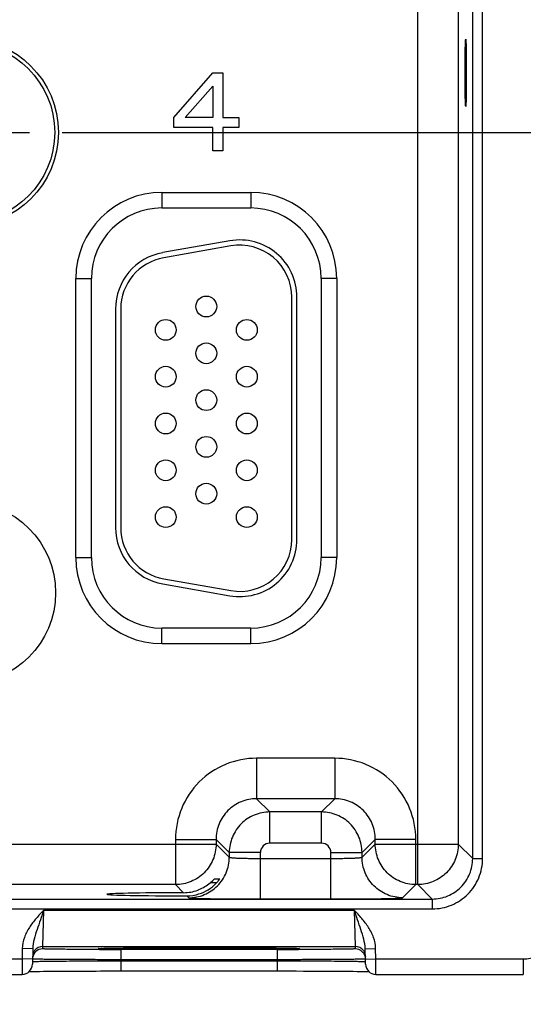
# Model space of a CAD drawing. Header units: inches. Extents: x 0 to 34, y 0 to 22.
# Tile 113 of 117: x 21.2 to 22.1, y 14.1 to 16. Entities that reach past the tile are written whole.
import ezdxf

# ---------------------------------------------------------------- set-up
doc = ezdxf.new("R2010")
doc.units = ezdxf.units.IN
doc.header["$LTSCALE"] = 1.87
doc.header["$MEASUREMENT"] = 0
doc.linetypes.add('CENTER', pattern=[0.6, 0.375, -0.075, 0.075, -0.075])
doc.layers.get('0').update_dxf_attribs({"linetype": 'CONTINUOUS'})
for name, color, linetype in [('02___PRT_ALL_AXES', 7, 'CONTINUOUS'), ('03___PRT_ALL_CURVES', 7, 'CONTINUOUS'), ('COSMETIC', 7, 'CONTINUOUS'), ('DIMENSIONS', 7, 'CONTINUOUS')]:
    doc.layers.add(name, color=color, linetype=linetype)
doc.styles.get("Standard").update_dxf_attribs({"font": 'txt', "width": 0.8})
doc.dimstyles.new('DIMSTYLE_1', dxfattribs={"dimtxt": 0.125, "dimasz": 0.18, "dimexe": 0.125, "dimexo": 0.0625, "dimgap": 0.03125, "dimtad": 0, "dimtih": 1, "dimtoh": 1, "dimdsep": 46, "dimtxsty": 'STANDARD', "dimblk": '_FILLED', "dimblk1": '_FILLED', "dimblk2": '_FILLED', "dimcen": 0.09, "dimazin": 2, "dimtp": 0.001, "dimtm": 0.001, "dimtfac": 1, "dimtofl": 0, "dimtmove": 0, "dimatfit": 3, "dimldrblk": '_FILLED', "dimfxl": 1, "dimtolj": 1, "dimarcsym": 0})

# ---------------------------------------------------------------- blocks, each defined once
blk = doc.blocks.new('*D15')
at = {"layer": 'DIMENSIONS', "color": 2, "linetype": 'CONTINUOUS'}
blk.add_line((21.2591, 15.7339), (22.9631, 15.7339), dxfattribs=at)
at = {"layer": 'DIMENSIONS', "color": 2, "linetype": 'CONTINUOUS', "insert": (23.0256, 15.7964), "char_height": 0.125, "width": 1.325, "attachment_point": 1, "rotation": 360, "line_spacing_factor": 0.9}
blk.add_mtext('40.76{\\ftxt.shx;\\W1.000000;\\H0.125000; }[1.605]', dxfattribs=at)
blk = doc.blocks.new('_FILLED')
at = {"color": 0, "linetype": 'BYBLOCK'}
blk.add_solid([(0, 0), (-1, 0.174), (-1, -0.174)], dxfattribs=at)
blk = doc.blocks.new('*D20')
at = {"layer": 'DIMENSIONS', "color": 2, "linetype": 'CONTINUOUS'}
blk.add_line((22.2756, 14.1662), (22.2756, 13.4267), dxfattribs=at)
at = {"layer": 'DIMENSIONS', "color": 2, "linetype": 'CONTINUOUS', "insert": (22.2131, 13.3642), "char_height": 0.125, "width": 1.425, "attachment_point": 3, "rotation": 90, "line_spacing_factor": 0.9}
blk.add_mtext('178.15{\\ftxt.shx;\\W1.000000;\\H0.125000; }[7.014]', dxfattribs=at)

msp = doc.modelspace()

# ---------------------------------------------------------------- linework, layer by layer
at = {"color": 7, "linetype": 'CONTINUOUS'}
for p, q in [((21.9434, 14.2871), (21.9434, 17.4098)), ((22.0492, 14.3373), (22.0492, 17.3596)), ((22.0682, 14.3373), (22.0682, 17.3596)), ((22.0214, 17.3318), (22.0214, 14.3651)), ((21.4511, 15.6185), (21.6221, 15.6185)), ((21.4511, 15.6185), (21.4511, 15.5885)), ((21.6221, 15.6185), (21.6221, 15.5885)), ((21.4511, 15.5885), (21.6221, 15.5885)), ((21.582, 15.5253), (21.453, 15.5026)), ((21.5837, 15.5155), (21.4547, 15.4927)), ((21.2855, 15.453), (21.3155, 15.453)), ((21.2855, 14.916), (21.2855, 15.453)), ((21.3155, 14.916), (21.3155, 15.453)), ((21.7876, 15.453), (21.7576, 15.453)), ((21.7576, 15.453), (21.7576, 14.916)), ((21.7876, 15.453), (21.7876, 14.916)), ((21.7011, 14.951), (21.7011, 15.417)), ((21.7111, 14.951), (21.7111, 15.417)), ((21.3621, 15.3942), (21.3621, 14.9737)), ((21.3721, 15.3942), (21.3721, 14.9737)), ((21.2855, 14.916), (21.3155, 14.916)), ((21.7876, 14.916), (21.7576, 14.916)), ((21.4547, 14.8752), (21.5837, 14.8525)), ((21.453, 14.8654), (21.582, 14.8427)), ((21.6221, 14.7804), (21.4511, 14.7804)), ((21.4511, 14.7504), (21.4511, 14.7804)), ((21.6221, 14.7504), (21.6221, 14.7804)), ((21.6221, 14.7504), (21.4511, 14.7504)), ((21.7837, 14.5301), (21.6334, 14.5301)), ((21.6334, 14.5301), (21.6334, 14.4521)), ((21.7837, 14.5301), (21.7837, 14.4521)), ((21.7837, 14.4521), (21.6334, 14.4521)), ((21.6334, 14.4521), (21.6588, 14.4267)), ((21.7837, 14.4521), (21.7583, 14.4267)), ((21.7583, 14.4267), (21.6588, 14.4267)), ((21.6588, 14.3667), (21.6588, 14.4267)), ((21.7583, 14.3667), (21.7583, 14.4267)), ((20.9317, 14.3651), (21.5554, 14.3651)), ((21.4774, 14.3741), (21.5554, 14.3741)), ((21.4774, 14.3741), (21.4774, 14.2871)), ((21.5554, 14.3741), (21.5808, 14.3487)), ((21.5554, 14.3741), (21.5554, 14.3651)), ((21.5554, 14.3651), (21.5808, 14.3397)), ((21.7583, 14.3667), (21.6588, 14.3667)), ((21.8617, 14.3741), (21.8363, 14.3487)), ((21.8363, 14.3397), (21.8617, 14.3651)), ((21.9397, 14.3741), (21.8617, 14.3741)), ((21.8617, 14.3651), (21.8617, 14.3741)), ((21.8617, 14.3651), (22.0214, 14.3651)), ((21.9397, 14.2871), (21.9397, 14.3741)), ((22.0214, 14.3651), (22.0492, 14.3373)), ((21.6408, 14.3487), (21.5808, 14.3487)), ((21.5808, 14.3487), (21.5808, 14.3397)), ((21.6408, 14.2594), (21.6408, 14.3487)), ((21.6408, 14.3374), (21.7763, 14.3374)), ((21.7763, 14.3487), (21.8363, 14.3487)), ((21.7763, 14.2594), (21.7763, 14.3487)), ((21.8363, 14.3397), (21.8363, 14.3487)), ((22.0492, 14.3373), (22.0682, 14.3373)), ((21.4774, 14.2871), (21.0097, 14.2871)), ((21.4774, 14.2871), (21.493, 14.2715)), ((21.5441, 14.2906), (21.5491, 14.2952)), ((21.5558, 14.2906), (21.5441, 14.2906)), ((21.5491, 14.2952), (21.5522, 14.2983)), ((21.5522, 14.2983), (21.5624, 14.2983)), ((21.5624, 14.2983), (21.5609, 14.296)), ((21.9143, 14.2617), (21.9397, 14.2871)), ((21.9434, 14.2871), (21.9397, 14.2871)), ((21.9434, 14.2871), (21.9713, 14.2593)), ((21.4991, 14.2654), (21.5028, 14.2617)), ((18.301, 14.2593), (21.9713, 14.2593)), ((21.6408, 14.2594), (21.7763, 14.2594)), ((21.9713, 14.2593), (21.9713, 14.2403)), ((18.301, 14.2403), (21.9713, 14.2403)), ((21.2223, 14.1681), (21.2239, 14.2381)), ((21.2239, 14.2381), (21.8212, 14.2381)), ((21.8212, 14.2381), (21.8228, 14.1681)), ((21.2222, 14.1634), (21.2223, 14.1681)), ((21.2223, 14.1681), (21.8228, 14.1681)), ((21.8228, 14.1681), (21.8229, 14.1634)), ((21.1826, 14.164), (21.1822, 14.1442)), ((21.2026, 14.1636), (21.1826, 14.164)), ((21.2026, 14.1636), (21.2021, 14.1339)), ((21.3331, 14.1643), (21.3347, 14.1644)), ((21.3347, 14.1644), (21.3367, 14.1644)), ((21.3367, 14.1644), (21.3392, 14.1645)), ((21.3392, 14.1645), (21.3422, 14.1646)), ((21.3422, 14.1646), (21.3457, 14.1647)), ((21.3457, 14.1647), (21.3496, 14.1647)), ((21.3496, 14.1647), (21.3541, 14.1648)), ((21.3541, 14.1648), (21.3591, 14.1649)), ((21.3591, 14.1649), (21.3647, 14.1649)), ((21.3647, 14.1649), (21.3708, 14.165)), ((21.3708, 14.165), (21.3776, 14.1651)), ((21.6729, 14.1621), (21.3722, 14.1621)), ((21.3722, 14.1621), (21.3722, 14.1425)), ((21.3776, 14.1651), (21.3849, 14.1652)), ((21.3849, 14.1652), (21.3929, 14.1652)), ((21.3929, 14.1652), (21.4014, 14.1653)), ((21.4014, 14.1653), (21.4105, 14.1653)), ((21.4105, 14.1653), (21.4202, 14.1654)), ((21.4202, 14.1654), (21.4305, 14.1655)), ((21.4305, 14.1655), (21.4413, 14.1655)), ((21.4413, 14.1655), (21.4526, 14.1655)), ((21.4526, 14.1655), (21.4643, 14.1656)), ((21.4643, 14.1656), (21.4765, 14.1656)), ((21.4765, 14.1656), (21.4891, 14.1656)), ((21.4891, 14.1656), (21.5021, 14.1657)), ((21.5021, 14.1657), (21.5153, 14.1657)), ((21.5153, 14.1657), (21.5298, 14.1657)), ((21.5195, 14.1657), (21.5226, 14.1657)), ((21.5226, 14.1657), (21.5257, 14.1657)), ((21.5298, 14.1657), (21.5436, 14.1657)), ((21.5436, 14.1657), (21.557, 14.1656)), ((21.557, 14.1656), (21.57, 14.1656)), ((21.57, 14.1656), (21.5826, 14.1656)), ((21.5826, 14.1656), (21.5948, 14.1655)), ((21.5948, 14.1655), (21.6064, 14.1655)), ((21.6064, 14.1655), (21.6174, 14.1654)), ((21.6174, 14.1654), (21.6279, 14.1654)), ((21.6279, 14.1654), (21.6378, 14.1653)), ((21.6378, 14.1653), (21.647, 14.1653)), ((21.647, 14.1653), (21.6556, 14.1652)), ((21.6556, 14.1652), (21.6636, 14.1651)), ((21.6636, 14.1651), (21.6709, 14.1651)), ((21.6709, 14.1651), (21.6776, 14.165)), ((21.6729, 14.1621), (21.6729, 14.1425)), ((21.6776, 14.165), (21.6837, 14.1649)), ((21.6837, 14.1649), (21.6891, 14.1648)), ((21.6891, 14.1648), (21.694, 14.1648)), ((21.694, 14.1648), (21.6983, 14.1647)), ((21.6983, 14.1647), (21.702, 14.1646)), ((21.702, 14.1646), (21.7052, 14.1645)), ((21.7052, 14.1645), (21.7079, 14.1645)), ((21.7079, 14.1645), (21.7101, 14.1644)), ((21.8425, 14.1636), (21.8625, 14.164)), ((21.8431, 14.1339), (21.8425, 14.1636)), ((21.8629, 14.1442), (21.8625, 14.164)), ((20.9329, 14.1442), (21.1822, 14.1442)), ((21.1822, 14.1442), (21.1821, 14.1142)), ((21.2022, 14.1439), (21.1822, 14.1442)), ((21.2022, 14.1389), (21.2037, 14.1391)), ((21.6729, 14.1425), (21.3722, 14.1425)), ((21.3722, 14.1405), (21.3722, 14.1425)), ((21.3722, 14.1405), (21.673, 14.1405)), ((21.3722, 14.1405), (21.3722, 14.1209)), ((21.673, 14.1405), (21.6729, 14.1425)), ((21.673, 14.1405), (21.673, 14.1209)), ((21.8427, 14.139), (21.843, 14.1389)), ((21.8429, 14.1439), (21.8629, 14.1442)), ((21.8629, 14.1442), (22.1466, 14.1442)), ((21.863, 14.1142), (21.8629, 14.1442)), ((22.1466, 14.1442), (22.1466, 14.1142)), ((20.933, 14.1142), (21.1821, 14.1142)), ((21.1956, 14.1198), (21.1982, 14.1199)), ((21.1982, 14.1199), (21.203, 14.12)), ((21.203, 14.12), (21.2088, 14.1201)), ((21.2088, 14.1201), (21.2154, 14.1202)), ((21.2154, 14.1202), (21.2232, 14.1203)), ((21.2232, 14.1203), (21.2319, 14.1204)), ((21.2319, 14.1204), (21.2418, 14.1204)), ((21.2418, 14.1204), (21.2529, 14.1205)), ((21.2529, 14.1205), (21.2651, 14.1206)), ((21.2651, 14.1206), (21.2784, 14.1207)), ((21.36, 14.1209), (21.3722, 14.1209)), ((21.3722, 14.1209), (21.681, 14.1209)), ((21.681, 14.1209), (21.6955, 14.1209)), ((21.6955, 14.1209), (21.7097, 14.1209)), ((21.7097, 14.1209), (21.7234, 14.1208)), ((21.7234, 14.1208), (21.7366, 14.1208)), ((21.7366, 14.1208), (21.7493, 14.1208)), ((21.7493, 14.1208), (21.7613, 14.1207)), ((21.7613, 14.1207), (21.7728, 14.1206)), ((21.7728, 14.1206), (21.7835, 14.1206)), ((21.7835, 14.1206), (21.7936, 14.1205)), ((21.7936, 14.1205), (21.8029, 14.1204)), ((21.8029, 14.1204), (21.8116, 14.1204)), ((21.8116, 14.1204), (21.8195, 14.1203)), ((21.8195, 14.1203), (21.8267, 14.1202)), ((21.8267, 14.1202), (21.8332, 14.1201)), ((21.8332, 14.1201), (21.8389, 14.12)), ((21.8389, 14.12), (21.844, 14.12)), ((21.863, 14.1142), (22.1466, 14.1142))]:
    msp.add_line(p, q, dxfattribs=at)
for points in [[(21.3311, 14.1642), (21.3312, 14.1642), (21.3315, 14.1642), (21.3319, 14.1642), (21.3324, 14.1643), (21.3331, 14.1643)], [(21.7101, 14.1644), (21.7118, 14.1643), (21.7125, 14.1643), (21.7131, 14.1643), (21.7136, 14.1642), (21.7139, 14.1642), (21.7139, 14.1642)], [(21.2784, 14.1207), (21.2929, 14.1207), (21.3005, 14.1208), (21.3083, 14.1208), (21.3164, 14.1208), (21.3248, 14.1208), (21.3333, 14.1209), (21.342, 14.1209), (21.3509, 14.1209), (21.36, 14.1209)], [(21.844, 14.12), (21.8484, 14.1199), (21.8495, 14.1198)]]:
    msp.add_lwpolyline(points, dxfattribs=at)
for centre, radius in [((21.0716, 15.7339), 0.1805), ((21.0716, 15.7339), 0.1734), ((21.5366, 15.399), 0.02), ((21.4586, 15.354), 0.02), ((21.6146, 15.354), 0.02), ((21.5366, 15.309), 0.02), ((21.4586, 15.264), 0.02), ((21.6146, 15.264), 0.02), ((21.5366, 15.219), 0.02), ((21.4586, 15.174), 0.02), ((21.6146, 15.174), 0.02), ((21.5366, 15.129), 0.02), ((21.4586, 15.084), 0.02), ((21.6146, 15.084), 0.02), ((21.5366, 15.039), 0.02), ((21.4586, 14.994), 0.02), ((21.6146, 14.994), 0.02)]:
    msp.add_circle(centre, radius, dxfattribs=at)
for centre, radius, start, end in [((21.4511, 15.453), 0.1655, 90, 180), ((21.6221, 15.453), 0.1655, 0, 90), ((21.4511, 15.453), 0.1355, 90, 180), ((21.6221, 15.453), 0.1355, 0, 90), ((21.6011, 15.417), 0.11, 0, 100), ((21.6011, 15.417), 0.1, 0, 100), ((21.4721, 15.3942), 0.11, 100, 180), ((21.4721, 15.3942), 0.1, 100, 180), ((21.4721, 14.9737), 0.11, 180, 260), ((21.4721, 14.9737), 0.1, 180, 260), ((21.6011, 14.951), 0.11, 260, 360), ((21.6011, 14.951), 0.1, 260, 360), ((21.4511, 14.916), 0.1655, 180, 270), ((21.4511, 14.916), 0.1355, 180, 270), ((21.6221, 14.916), 0.1655, 270, 360), ((21.6221, 14.916), 0.1355, 270, 360), ((21.6588, 14.3487), 0.018, 89.9964, 180.0036), ((21.7583, 14.3487), 0.018, 359.9964, 90.0036), ((21.4925, 14.3505), 0.0791, 292.3257, 310.7264), ((21.4993, 14.3428), 0.0774, 287.47, 316.8197), ((21.4928, 14.3501), 0.0786, 270.1865, 290.3263), ((21.4993, 14.3433), 0.0779, 269.9093, 287.3972), ((21.4928, 14.3501), 0.0786, 290.3178, 292.2713), ((21.2223, 14.1481), 0.02, 89.9992, 143.3982), ((21.8228, 14.1481), 0.02, 36.601, 90.0008), ((21.2223, 14.1434), 0.0201, 134.1031, 143.3681), ((21.2222, 14.1434), 0.02, 89.9943, 134.115), ((21.3721, 30.927), 16.7649, 269.85938, 270.00038), ((21.3462, 13.8345), 0.3301, 91.8952, 92.043), ((21.6735, 30.5891), 16.427, 269.99817, 270.14162), ((21.6962, 13.7512), 0.4135, 88.1225, 88.243), ((21.8229, 14.1434), 0.02, 45.8868, 90.0057), ((21.8228, 14.1434), 0.0201, 36.6322, 45.8987), ((21.1821, 14.1342), 0.02, 270.0051, 358.9927), ((21.8631, 14.1342), 0.02, 181.0073, 269.9949)]:
    msp.add_arc(centre, radius, start, end, dxfattribs=at)
msp.add_ellipse((22.0357, 15.8485), major_axis=(0, 0.065), ratio=0.017455, dxfattribs=at)
msp.add_ellipse((21.5226, 14.2684), major_axis=(0.1771, 0), ratio=0.017455, start_param=1.73829, end_param=4.579802, dxfattribs=at)
for points, knots in [([(21.6334, 14.5301), (21.6131, 14.5301), (21.5721, 14.522), (21.5203, 14.4873), (21.4855, 14.4354), (21.4774, 14.3944), (21.4774, 14.3741)], [0, 0, 0, 0, 0.24999, 0.499999, 0.750008, 1, 1, 1, 1]), ([(21.9397, 14.3741), (21.9397, 14.3944), (21.9316, 14.4354), (21.8969, 14.4873), (21.845, 14.522), (21.804, 14.5301), (21.7837, 14.5301)], [0, 0, 0, 0, 0.24999, 0.499999, 0.750008, 1, 1, 1, 1]), ([(21.6334, 14.4521), (21.6233, 14.4521), (21.6028, 14.4481), (21.5768, 14.4307), (21.5595, 14.4048), (21.5554, 14.3843), (21.5554, 14.3741)], [0, 0, 0, 0, 0.249981, 0.499999, 0.750017, 1, 1, 1, 1]), ([(21.8617, 14.3741), (21.8617, 14.3843), (21.8577, 14.4048), (21.8403, 14.4307), (21.8144, 14.4481), (21.7939, 14.4521), (21.7837, 14.4521)], [0, 0, 0, 0, 0.249981, 0.499999, 0.750017, 1, 1, 1, 1]), ([(21.6588, 14.4267), (21.6486, 14.4267), (21.6281, 14.4227), (21.6022, 14.4053), (21.5849, 14.3794), (21.5808, 14.3589), (21.5808, 14.3487)], [0, 0, 0, 0, 0.249994, 0.5, 0.750006, 1, 1, 1, 1]), ([(21.8363, 14.3487), (21.8363, 14.3589), (21.8323, 14.3794), (21.8149, 14.4053), (21.789, 14.4227), (21.7685, 14.4267), (21.7583, 14.4267)], [0, 0, 0, 0, 0.249994, 0.5, 0.750006, 1, 1, 1, 1]), ([(21.5554, 14.3651), (21.5554, 14.3549), (21.5514, 14.3344), (21.534, 14.3085), (21.5081, 14.2912), (21.4876, 14.2871), (21.4774, 14.2871)], [0, 0, 0, 0, 0.249996, 0.5, 0.750004, 1, 1, 1, 1]), ([(21.9397, 14.2871), (21.9296, 14.2871), (21.909, 14.2912), (21.8831, 14.3085), (21.8658, 14.3344), (21.8617, 14.3549), (21.8617, 14.3651)], [0, 0, 0, 0, 0.249996, 0.5, 0.750004, 1, 1, 1, 1]), ([(22.0214, 14.3651), (22.0214, 14.3549), (22.0174, 14.3344), (22, 14.3085), (21.9741, 14.2912), (21.9536, 14.2871), (21.9434, 14.2871)], [0, 0, 0, 0, 0.249996, 0.5, 0.750004, 1, 1, 1, 1]), ([(21.5028, 14.2617), (21.5129, 14.2617), (21.5334, 14.2658), (21.5594, 14.2832), (21.5767, 14.3091), (21.5808, 14.3296), (21.5808, 14.3397)], [0, 0, 0, 0, 0.249996, 0.5, 0.750004, 1, 1, 1, 1]), ([(21.5808, 14.3397), (21.5808, 14.3396), (21.5814, 14.3394), (21.5823, 14.3392), (21.5838, 14.339), (21.5858, 14.3388), (21.5884, 14.3386), (21.5927, 14.3383), (21.5992, 14.338), (21.6082, 14.3377), (21.6183, 14.3375), (21.6293, 14.3374), (21.6369, 14.3374), (21.6408, 14.3374)], [0, 0, 0, 0, 0.007465, 0.023631, 0.048802, 0.082825, 0.125435, 0.176237, 0.3005, 0.451007, 0.622132, 0.807449, 1, 1, 1, 1]), ([(21.7763, 14.3374), (21.7802, 14.3374), (21.7878, 14.3374), (21.7988, 14.3375), (21.8089, 14.3377), (21.8179, 14.338), (21.8244, 14.3383), (21.8288, 14.3386), (21.8313, 14.3388), (21.8333, 14.339), (21.8349, 14.3392), (21.8357, 14.3394), (21.8363, 14.3396), (21.8363, 14.3397)], [0, 0, 0, 0, 0.192551, 0.377868, 0.548993, 0.6995, 0.823763, 0.874565, 0.917175, 0.951198, 0.976369, 0.992535, 1, 1, 1, 1]), ([(21.9143, 14.2617), (21.9042, 14.2617), (21.8837, 14.2658), (21.8578, 14.2832), (21.8404, 14.3091), (21.8363, 14.3296), (21.8363, 14.3397)], [0, 0, 0, 0, 0.249996, 0.5, 0.750004, 1, 1, 1, 1]), ([(21.9713, 14.2593), (21.9814, 14.2593), (22.0019, 14.2633), (22.0278, 14.2807), (22.0452, 14.3066), (22.0492, 14.3271), (22.0492, 14.3373)], [0, 0, 0, 0, 0.249955, 0.500002, 0.750048, 1, 1, 1, 1]), ([(21.9713, 14.2403), (21.9839, 14.2403), (22.0094, 14.2453), (22.0416, 14.2669), (22.0632, 14.2991), (22.0682, 14.3246), (22.0682, 14.3373)], [0, 0, 0, 0, 0.249955, 0.500002, 0.750047, 1, 1, 1, 1]), ([(21.5609, 14.296), (21.5606, 14.2955), (21.559, 14.2934), (21.5572, 14.2914), (21.5558, 14.2898)], [0, 0, 0, 0, 0.215602, 1, 1, 1, 1]), ([(21.5028, 14.2617), (21.5029, 14.2617), (21.5032, 14.2616), (21.5038, 14.2615), (21.5047, 14.2614), (21.5066, 14.2612), (21.5097, 14.261), (21.5144, 14.2608), (21.5202, 14.2606), (21.5272, 14.2604), (21.5353, 14.2602), (21.548, 14.26), (21.5658, 14.2597), (21.5892, 14.2595), (21.6145, 14.2594), (21.6319, 14.2594), (21.6408, 14.2594)], [0, 0, 0, 0, 0.002192, 0.006647, 0.01341, 0.022484, 0.047493, 0.081446, 0.124045, 0.174881, 0.233491, 0.29931, 0.450066, 0.621488, 0.807123, 1, 1, 1, 1]), ([(21.7763, 14.2594), (21.7852, 14.2594), (21.8026, 14.2594), (21.8279, 14.2595), (21.8513, 14.2597), (21.8692, 14.26), (21.8818, 14.2602), (21.8899, 14.2604), (21.8969, 14.2606), (21.9027, 14.2608), (21.9074, 14.261), (21.9105, 14.2612), (21.9124, 14.2614), (21.9133, 14.2615), (21.9139, 14.2616), (21.9143, 14.2617), (21.9143, 14.2617)], [0, 0, 0, 0, 0.192877, 0.378512, 0.549934, 0.70069, 0.766509, 0.825119, 0.875955, 0.918554, 0.952507, 0.977516, 0.98659, 0.993353, 0.997808, 1, 1, 1, 1]), ([(21.2239, 14.2381), (21.219, 14.2328), (21.2091, 14.2222), (21.1958, 14.205), (21.1857, 14.1856), (21.1827, 14.1712), (21.1826, 14.164)], [0, 0, 0, 0, 0.250351, 0.50056, 0.750505, 1, 1, 1, 1]), ([(21.2239, 14.2381), (21.2196, 14.2256), (21.2132, 14.207), (21.2052, 14.1825), (21.2027, 14.1699), (21.2026, 14.1636)], [0, 0, 0, 0, 0.511558, 0.757067, 1, 1, 1, 1]), ([(21.8625, 14.164), (21.8624, 14.1712), (21.8594, 14.1856), (21.8493, 14.205), (21.836, 14.2222), (21.8261, 14.2328), (21.8212, 14.2381)], [0, 0, 0, 0, 0.24967, 0.499585, 0.749725, 1, 1, 1, 1]), ([(21.8425, 14.1636), (21.8424, 14.1699), (21.8399, 14.1825), (21.8319, 14.207), (21.8255, 14.2256), (21.8212, 14.2381)], [0, 0, 0, 0, 0.242979, 0.488472, 1, 1, 1, 1]), ([(22.1466, 14.1442), (22.1557, 14.1442), (22.1741, 14.1479), (22.1974, 14.1634), (22.213, 14.1867), (22.2166, 14.2051), (22.2166, 14.2142)], [0, 0, 0, 0, 0.25, 0.5, 0.750001, 1, 1, 1, 1]), ([(21.3309, 14.1622), (21.3234, 14.1622), (21.3088, 14.1622), (21.288, 14.1623), (21.2694, 14.1625), (21.2555, 14.1626), (21.2458, 14.1627), (21.2398, 14.1628), (21.2346, 14.1629), (21.2303, 14.163), (21.2269, 14.1631), (21.2247, 14.1632), (21.2234, 14.1633), (21.2228, 14.1633), (21.2225, 14.1634), (21.2222, 14.1634), (21.2222, 14.1634)], [0, 0, 0, 0, 0.208337, 0.401385, 0.574089, 0.721958, 0.785349, 0.841145, 0.88898, 0.928552, 0.959596, 0.981923, 0.989766, 0.995384, 0.99878, 1, 1, 1, 1]), ([(21.3363, 14.1635), (21.3353, 14.1635), (21.3335, 14.1636), (21.3315, 14.1637), (21.3302, 14.1638), (21.3296, 14.1638), (21.3292, 14.1639), (21.3289, 14.1639), (21.3288, 14.164), (21.3292, 14.164), (21.3295, 14.1641), (21.3301, 14.1642), (21.3309, 14.1642), (21.3323, 14.1643), (21.3335, 14.1643), (21.3344, 14.1644)], [0, 0, 0, 0, 0.234352, 0.407932, 0.471713, 0.52005, 0.552933, 0.570507, 0.57497, 0.589629, 0.619533, 0.66489, 0.725684, 0.801851, 1, 1, 1, 1]), ([(21.3352, 14.1644), (21.3437, 14.1647), (21.3664, 14.165), (21.4073, 14.1654), (21.4602, 14.1656), (21.499, 14.1657), (21.5195, 14.1657)], [0, 0, 0, 0, 0.138447, 0.368491, 0.66603, 1, 1, 1, 1]), ([(21.5226, 14.1623), (21.5021, 14.1623), (21.4632, 14.1623), (21.41, 14.1626), (21.3684, 14.1629), (21.3452, 14.1632), (21.3363, 14.1635)], [0, 0, 0, 0, 0.330068, 0.626094, 0.857419, 1, 1, 1, 1]), ([(21.7098, 14.1635), (21.7012, 14.1633), (21.6781, 14.1629), (21.6365, 14.1626), (21.5827, 14.1623), (21.5434, 14.1623), (21.5226, 14.1623)], [0, 0, 0, 0, 0.138733, 0.369277, 0.66695, 1, 1, 1, 1]), ([(21.5257, 14.1657), (21.5459, 14.1657), (21.5842, 14.1656), (21.6366, 14.1654), (21.6774, 14.165), (21.7002, 14.1647), (21.7089, 14.1644)], [0, 0, 0, 0, 0.330968, 0.626845, 0.857675, 1, 1, 1, 1]), ([(21.7098, 14.1644), (21.7119, 14.1643), (21.7206, 14.164), (21.712, 14.1636), (21.7098, 14.1635)], [0, 0, 0, 0, 0.501924, 1, 1, 1, 1]), ([(21.8229, 14.1634), (21.8229, 14.1634), (21.8226, 14.1634), (21.8223, 14.1633), (21.8217, 14.1633), (21.8204, 14.1632), (21.8182, 14.1631), (21.8148, 14.163), (21.8105, 14.1629), (21.8053, 14.1628), (21.7993, 14.1627), (21.7896, 14.1626), (21.7756, 14.1625), (21.757, 14.1623), (21.7362, 14.1622), (21.7216, 14.1622), (21.7141, 14.1622)], [0, 0, 0, 0, 0.00122, 0.004616, 0.010236, 0.01808, 0.04041, 0.071458, 0.111037, 0.158879, 0.214683, 0.278081, 0.425961, 0.598666, 0.7917, 1, 1, 1, 1]), ([(21.3722, 14.1425), (21.3611, 14.1425), (21.3395, 14.1426), (21.308, 14.1427), (21.2831, 14.1428), (21.2647, 14.1429), (21.2524, 14.143), (21.2412, 14.1431), (21.2313, 14.1432), (21.2228, 14.1433), (21.2157, 14.1434), (21.2107, 14.1435), (21.2075, 14.1435), (21.2056, 14.1436), (21.2042, 14.1436), (21.2031, 14.1436), (21.2027, 14.1438), (21.2022, 14.1437), (21.2022, 14.1438)], [0, 0, 0, 0, 0.195087, 0.382686, 0.555593, 0.634422, 0.707134, 0.773036, 0.831488, 0.881932, 0.923878, 0.956926, 0.97001, 0.98076, 0.989148, 0.995152, 0.998767, 1, 1, 1, 1]), ([(21.2037, 14.1391), (21.206, 14.1392), (21.2122, 14.1394), (21.2241, 14.1396), (21.2407, 14.1398), (21.2707, 14.1401), (21.315, 14.1404), (21.3523, 14.1405), (21.3722, 14.1405)], [0, 0, 0, 0, 0.040334, 0.111492, 0.211196, 0.33624, 0.645587, 1, 1, 1, 1]), ([(21.8429, 14.1438), (21.8429, 14.1437), (21.8424, 14.1438), (21.842, 14.1436), (21.8409, 14.1436), (21.8395, 14.1436), (21.8377, 14.1435), (21.8344, 14.1435), (21.8294, 14.1434), (21.8223, 14.1433), (21.8138, 14.1432), (21.8039, 14.1431), (21.7927, 14.143), (21.7804, 14.1429), (21.762, 14.1428), (21.7371, 14.1427), (21.7057, 14.1426), (21.684, 14.1425), (21.6729, 14.1425)], [0, 0, 0, 0, 0.001233, 0.004848, 0.010852, 0.019239, 0.029989, 0.043073, 0.076121, 0.118066, 0.16851, 0.226961, 0.292863, 0.365575, 0.444403, 0.617311, 0.804911, 1, 1, 1, 1]), ([(21.673, 14.1405), (21.6939, 14.1405), (21.7244, 14.1404), (21.7633, 14.1402), (21.7883, 14.14), (21.8092, 14.1398), (21.8253, 14.1395), (21.8353, 14.1393), (21.8405, 14.1391), (21.8421, 14.139), (21.8427, 14.139)], [0, 0, 0, 0, 0.370013, 0.538499, 0.68776, 0.812464, 0.908153, 0.971409, 0.990127, 1, 1, 1, 1])]:
    msp.add_open_spline(points, degree=3, knots=knots, dxfattribs=at)
for points in [[(21.2062, 14.1554), (21.2038, 14.1521), (21.2023, 14.1479), (21.2022, 14.1438)], [(21.2063, 14.16), (21.2038, 14.1568), (21.2024, 14.1525), (21.2023, 14.1485)], [(21.8389, 14.16), (21.8413, 14.1568), (21.8427, 14.1525), (21.8428, 14.1485)], [(21.8389, 14.1554), (21.8414, 14.1521), (21.8428, 14.1479), (21.8429, 14.1438)]]:
    msp.add_open_spline(points, degree=3, dxfattribs=at)
at = {"layer": '02___PRT_ALL_AXES', "color": 7, "linetype": 'CENTER'}
msp.add_line((21.0716, 15.7339), (21.1966, 15.7339), dxfattribs=at)
at = {"layer": '03___PRT_ALL_CURVES', "color": 40, "linetype": 'CONTINUOUS'}
for p, q in [((21.4744, 15.7623), (21.5494, 15.8485)), ((21.5494, 15.8485), (21.5682, 15.8485)), ((21.5682, 15.8485), (21.5682, 15.7623)), ((21.4963, 15.7623), (21.5494, 15.8229)), ((21.5494, 15.8229), (21.5494, 15.7623)), ((21.4744, 15.7431), (21.4744, 15.7623)), ((21.5494, 15.7623), (21.4963, 15.7623)), ((21.5682, 15.7623), (21.5994, 15.7623)), ((21.5994, 15.7623), (21.5994, 15.7431)), ((21.5494, 15.7431), (21.4744, 15.7431)), ((21.5494, 15.6985), (21.5494, 15.7431)), ((21.5994, 15.7431), (21.5682, 15.7431)), ((21.5682, 15.7431), (21.5682, 15.6985)), ((21.5682, 15.6985), (21.5494, 15.6985))]:
    msp.add_line(p, q, dxfattribs=at)
at = {"layer": 'COSMETIC', "color": 7, "linetype": 'CONTINUOUS'}
msp.add_circle((21.0716, 14.8485), 0.175, dxfattribs=at)

# ---------------------------------------------------------------- dimensions: what is measured, and where the dimension line sits
at = {"layer": 'DIMENSIONS', "color": 2, "linetype": 'CONTINUOUS'}
for feature_location, offset, dtype, origin, picture, middle in [((22.2756, 14.1662), (0, -0.7395), 1, (15.2619, 17.4682), '*D20', (22.2756, 12.6517)), ((21.2591, 15.7339), (1.704, 0), 0, (21.1966, 14.1292), '*D15', (23.6881, 15.7339))]:
    dim = msp.add_ordinate_dim(feature_location=feature_location, offset=offset, dtype=dtype, origin=origin, dimstyle='DIMSTYLE_1', dxfattribs=at)
    dim.commit()
    dim.dimension.update_dxf_attribs({"geometry": picture, "text_midpoint": middle})

doc.saveas('drawing.dxf')
